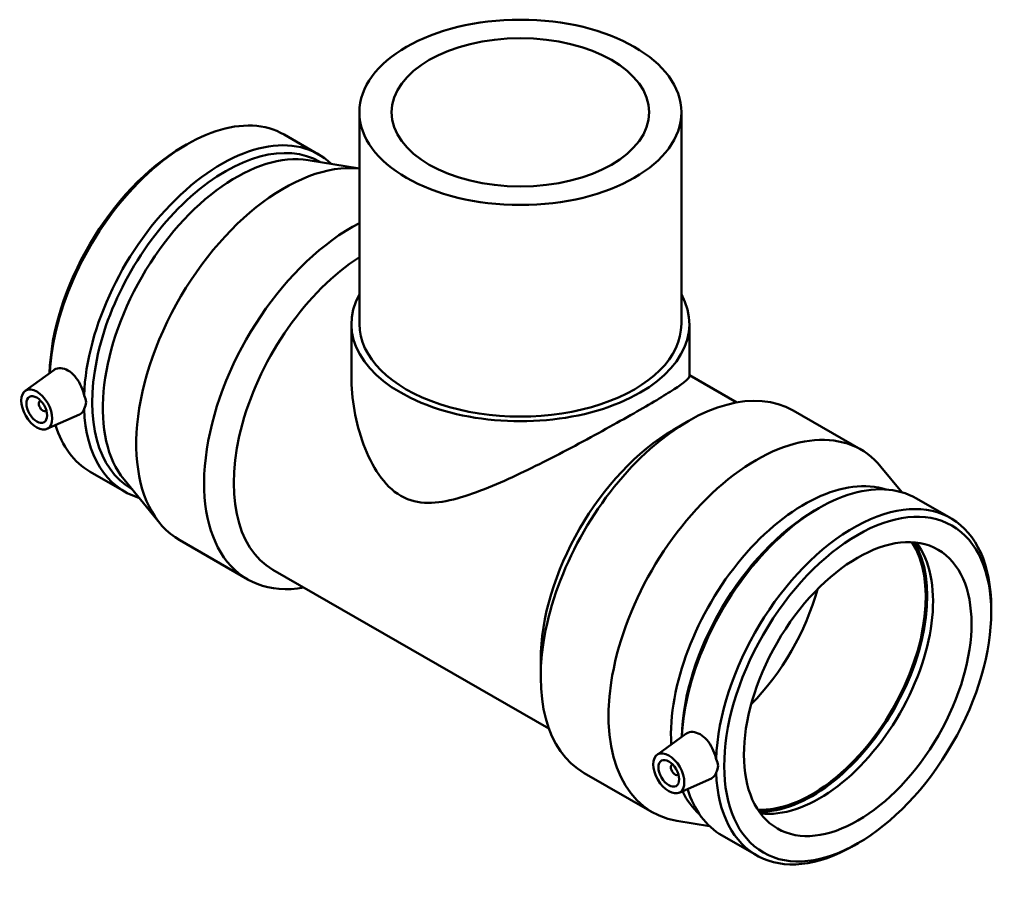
# Model space of a CAD drawing. Header units: millimetres. Extents: x -193 to 1544, y -245 to 1594.
# Tile 7 of 7: x 1208 to 1544, y 1116 to 1413. Entities that reach past the tile are written whole.
import ezdxf

# ---------------------------------------------------------------- set-up
doc = ezdxf.new("R2010")
doc.units = ezdxf.units.MM
doc.layers.add('Visible (ANSI)', color=7, linetype='Continuous', lineweight=50)

msp = doc.modelspace()

# ---------------------------------------------------------------- linework, layer by layer
at = {"layer": 'Visible (ANSI)'}
for p, q in [((1323.81, 1381.363), (1323.81, 1309.01)), ((1433.81, 1381.363), (1433.81, 1309.01)), ((1298.145, 1373.74), (1309.883, 1366.98)), ((1263.375, 1369.559), (1264.78, 1370.374)), ((1306.274, 1365.031), (1323.81, 1362.2)), ((1310.298, 1364.439), (1310.439, 1364.359)), ((1321.06, 1309.01), (1321.06, 1291.215)), ((1436.56, 1309.01), (1436.56, 1291.215)), ((1209.587, 1286.107), (1219.341, 1293.211)), ((1436.56, 1291.557), (1452.808, 1282.2)), ((1214.679, 1282.709), (1214.853, 1282.809)), ((1216.675, 1279.242), (1216.849, 1279.343)), ((1471.989, 1279.405), (1495.172, 1266.056)), ((1217.058, 1273.133), (1228.153, 1278.027)), ((1431.076, 1272.864), (1436.113, 1275.786)), ((1231.779, 1258.493), (1243.517, 1251.733)), ((1509.147, 1251.486), (1502.013, 1260.202)), ((1243.391, 1255.834), (1255.607, 1240.909)), ((1245.923, 1252.65), (1246.063, 1252.569)), ((1514.103, 1249.378), (1525.841, 1242.619)), ((1479.333, 1245.197), (1480.738, 1246.012)), ((1262.448, 1235.056), (1285.631, 1221.706)), ((1294.255, 1224.991), (1388.582, 1170.671)), ((1539.677, 1210.447), (1539.677, 1212.072)), ((1385.75, 1194.153), (1385.75, 1188.33)), ((1425.544, 1161.745), (1435.299, 1168.85)), ((1430.811, 1158.447), (1430.636, 1158.347)), ((1400.627, 1155.484), (1423.81, 1142.134)), ((1432.807, 1154.981), (1432.632, 1154.881)), ((1433.016, 1148.771), (1444.111, 1153.666)), ((1443.426, 1137.359), (1432.306, 1139.155)), ((1447.736, 1134.131), (1459.475, 1127.372)), ((1494.245, 1131.553), (1492.839, 1130.738))]:
    msp.add_line(p, q, dxfattribs=at)
for centre, major_axis, ratio in [((1378.81, 1381.363), (-55, 0), 0.5758617), ((1378.81, 1381.363), (-44, 0), 0.5758617), ((1213.555, 1279.754), (3.743, -6.499), 0.5780931), ((1213.555, 1279.754), (2.495, -4.333), 0.5780931), ((1494.068, 1184.183), (-32.188, -55.895), 0.5780931), ((1494.068, 1184.183), (-27.447, -47.662), 0.5780931), ((1429.513, 1155.392), (3.743, -6.499), 0.5780931), ((1429.513, 1155.392), (2.495, -4.333), 0.5780931)]:
    msp.add_ellipse(centre, major_axis=major_axis, ratio=ratio, dxfattribs=at)
for centre, major_axis, ratio, start_param, end_param in [((1264.962, 1316.116), (33.183, 57.623), 0.5780931, 0, 2.296012), ((1278.111, 1308.545), (32.188, 55.895), 0.5780931, 0, 3.1415927), ((1276.7, 1309.357), (33.183, 57.623), 0.5780931, 6.1436529, 8.5946406), ((1263.551, 1316.929), (-32.188, -55.895), 0.5780931, 3.9289245, 5.4668165), ((1281.751, 1306.449), (32.188, 55.895), 0.5780931, 0.2157753, 2.9258173), ((1298.129, 1297.017), (35.681, 61.961), 0.5780931, 0.250664, 3.1415927), ((1321.311, 1283.667), (-35.681, -61.961), 0.5780931, 3.8756208, 6.7342121), ((1326.367, 1280.756), (-32.113, -55.765), 0.5780931, 3.981291, 6.2831853), ((1378.81, 1309.01), (57.75, 0), 0.5758617, 2.831748, 6.5930299), ((1378.81, 1309.01), (-55, 0), 0.5758617, 0, 3.1415927), ((1436.308, 1217.445), (35.681, 61.961), 0.5780931, 0, 3.1415927), ((1215.677, 1280.975), (0.998, -1.733), 0.5780931, 2.9593736, 6.4654043), ((1276.7, 1309.357), (-33.183, -57.623), 0.5780931, 5.5386589, 6.4227177), ((1264.962, 1316.116), (-33.183, -57.623), 0.5780931, 5.7905546, 6.2831853), ((1431.252, 1220.356), (-32.113, -55.765), 0.5780931, 3.9289245, 5.4958534), ((1459.491, 1204.095), (35.681, 61.961), 0.5780931, 6.06741, 9.6405533), ((1475.869, 1194.663), (32.188, 55.895), 0.5780931, 0.1230965, 2.4151003), ((1480.919, 1191.755), (33.183, 57.623), 0.5780931, 0, 2.296012), ((1492.658, 1184.995), (33.183, 57.623), 0.5780931, 5.4958534, 8.5946406), ((1479.509, 1192.567), (-32.188, -55.895), 0.5780931, 3.9289245, 5.4668165), ((1478.426, 1193.191), (-27.447, -47.662), 0.5780931, 0.2878078, 2.8537848), ((1478.426, 1193.191), (-27.821, -48.312), 0.5780931, 0.308759, 2.8328336), ((1480.919, 1191.755), (-27.447, -47.662), 0.5780931, 0.2409315, 2.9006611), ((1443.864, 1213.094), (27.447, 47.662), 0.5780931, 4.2874177, 5.1373603), ((1431.634, 1156.614), (0.998, -1.733), 0.5780931, 2.9593736, 6.4654043), ((1492.658, 1184.995), (-33.183, -57.623), 0.5780931, 5.5386589, 7.0705172), ((1475.869, 1194.663), (-32.188, -55.895), 0.5780931, 5.9131202, 6.1600888), ((1480.919, 1191.755), (-33.183, -57.623), 0.5780931, 5.7905546, 6.2831853)]:
    msp.add_ellipse(centre, major_axis=major_axis, ratio=ratio, start_param=start_param, end_param=end_param, dxfattribs=at)
for points, knots in [([(1219.342, 1293.211), (1219.435, 1293.279), (1219.53, 1293.341), (1220.228, 1293.753), (1220.981, 1293.941), (1222.59, 1293.846), (1223.445, 1293.561), (1224.228, 1293.111), (1225.01, 1292.66), (1225.821, 1291.985), (1227.272, 1290.318), (1227.914, 1289.327), (1228.907, 1287.353), (1229.327, 1286.238), (1229.647, 1284.975), (1229.687, 1284.803), (1229.724, 1284.632)], [4.5900343, 4.5900343, 4.5900343, 4.5900343, 4.6434548, 4.6434548, 4.9753881, 4.9753881, 5.3073214, 5.3073214, 5.3073214, 5.6392547, 5.6392547, 5.9711879, 5.9711879, 6.3026698, 6.3026698, 6.3552561, 6.3552561, 6.3552561, 6.3552561]), ([(1436.56, 1291.215), (1436.56, 1290.874), (1436.261, 1290.419), (1434.925, 1289.184), (1433.887, 1288.402), (1431.041, 1286.478), (1429.228, 1285.333), (1424.906, 1282.711), (1422.397, 1281.234), (1416.893, 1278.065), (1413.819, 1276.326), (1407.245, 1272.674), (1403.746, 1270.76), (1396.595, 1266.927), (1392.936, 1265.004), (1385.727, 1261.318), (1382.175, 1259.557), (1375.19, 1256.241), (1371.51, 1254.578), (1364.256, 1251.623), (1360.682, 1250.326), (1353.77, 1248.437), (1350.439, 1247.84), (1344.024, 1247.889), (1340.935, 1248.544), (1335.014, 1251.953), (1332.553, 1254.495), (1328.364, 1260.552), (1326.638, 1264.062), (1323.852, 1271.535), (1322.802, 1275.495), (1321.404, 1283.432), (1321.06, 1287.412), (1321.06, 1291.215)], [5.0235311, 5.0235311, 5.0235311, 5.0235311, 6.1910633, 6.1910633, 7.3585956, 7.3585956, 8.5261278, 8.5261278, 9.6936601, 9.6936601, 10.8611923, 10.8611923, 12.0287246, 12.0287246, 13.1962568, 13.1962568, 14.3637891, 14.3637891, 15.6196718, 15.6196718, 16.8755546, 16.8755546, 18.1314374, 18.1314374, 19.3873201, 19.3873201, 20.6432029, 20.6432029, 21.8990857, 21.8990857, 23.1549685, 23.1549685, 24.4108512, 24.4108512, 24.4108512, 24.4108512]), ([(1229.724, 1284.632), (1229.728, 1284.624), (1229.733, 1284.617), (1230.176, 1283.866), (1230.408, 1283.05), (1230.408, 1281.51), (1230.176, 1280.713), (1229.733, 1279.992), (1229.728, 1279.986), (1229.724, 1279.979)], [1.55352817, 1.55352817, 1.55352817, 1.55352817, 1.55621532, 1.55621532, 1.838747, 1.838747, 2.12127868, 2.12127868, 2.12396583, 2.12396583, 2.12396583, 2.12396583]), ([(1229.724, 1279.979), (1229.687, 1279.862), (1229.647, 1279.75), (1229.327, 1278.959), (1228.907, 1278.454), (1228.329, 1278.111), (1228.243, 1278.067), (1228.153, 1278.028)], [1.605726, 1.605726, 1.605726, 1.605726, 1.65831225, 1.65831225, 1.98979415, 1.98979415, 2.04459691, 2.04459691, 2.04459691, 2.04459691]), ([(1435.299, 1168.849), (1435.392, 1168.917), (1435.487, 1168.98), (1436.185, 1169.392), (1436.938, 1169.58), (1438.547, 1169.484), (1439.403, 1169.199), (1440.967, 1168.298), (1441.779, 1167.623), (1443.23, 1165.956), (1443.871, 1164.966), (1444.865, 1162.992), (1445.285, 1161.877), (1445.604, 1160.613), (1445.645, 1160.441), (1445.682, 1160.27)], [1.9363736, 1.9363736, 1.9363736, 1.9363736, 1.9897942, 1.9897942, 2.3217274, 2.3217274, 2.6536607, 2.6536607, 2.985594, 2.985594, 3.3175272, 3.3175272, 3.6490091, 3.6490091, 3.7015954, 3.7015954, 3.7015954, 3.7015954]), ([(1445.682, 1160.27), (1445.686, 1160.263), (1445.69, 1160.256), (1446.134, 1159.504), (1446.365, 1158.689), (1446.365, 1157.149), (1446.134, 1156.352), (1445.69, 1155.631), (1445.686, 1155.624), (1445.682, 1155.617)], [1.55352817, 1.55352817, 1.55352817, 1.55352817, 1.55621532, 1.55621532, 1.838747, 1.838747, 2.12127868, 2.12127868, 2.12396583, 2.12396583, 2.12396583, 2.12396583]), ([(1445.682, 1155.617), (1445.645, 1155.501), (1445.604, 1155.388), (1445.285, 1154.597), (1444.865, 1154.093), (1444.286, 1153.75), (1444.2, 1153.706), (1444.111, 1153.666)], [4.2593867, 4.2593867, 4.2593867, 4.2593867, 4.31197295, 4.31197295, 4.64345485, 4.64345485, 4.69825761, 4.69825761, 4.69825761, 4.69825761])]:
    msp.add_open_spline(points, degree=3, knots=knots, dxfattribs=at)

doc.saveas('drawing.dxf')
